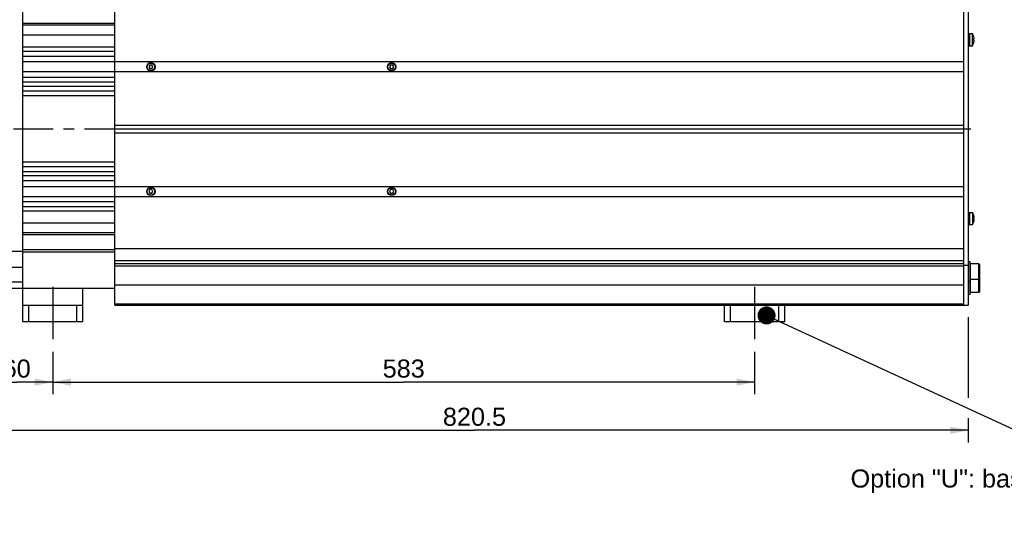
# Model space of a CAD drawing. Header units: millimetres. Extents: x 0 to 420, y 0 to 297.
# Tile 27 of 52: x 88 to 252, y 114 to 197. Entities that reach past the tile are written whole.
import ezdxf

# ---------------------------------------------------------------- set-up
doc = ezdxf.new("R2010")
doc.units = ezdxf.units.MM
doc.header["$LTSCALE"] = 23.1
doc.linetypes.add('CENTER', pattern=[0.6, 0.375, -0.075, 0.075, -0.075])
doc.layers.get('0').update_dxf_attribs({"linetype": 'CONTINUOUS'})
for name, color, linetype in [('AXIS', 7, 'CONTINUOUS'), ('COMPONENTS', 7, 'CONTINUOUS'), ('DETAIL', 7, 'CONTINUOUS'), ('DIMENSION', 7, 'CONTINUOUS')]:
    doc.layers.add(name, color=color, linetype=linetype)
doc.styles.get("Standard").update_dxf_attribs({"font": 'arial.ttf'})
doc.dimstyles.new('DIMSTYLE_10', dxfattribs={"dimtxt": 3, "dimasz": 3, "dimexe": 0.18, "dimexo": 0.0625, "dimgap": 0.09, "dimtad": 1, "dimlfac": 5, "dimdsep": 46, "dimtxsty": 'STANDARD', "dimblk": '_FILLED', "dimblk1": '_FILLED', "dimblk2": '_FILLED', "dimcen": 0.09, "dimadec": 0, "dimazin": 0, "dimtp": 0.3, "dimtm": 0.3, "dimtfac": 1, "dimtofl": 0, "dimtmove": 0, "dimatfit": 3, "dimldrblk": '_FILLED', "dimfxl": 1, "dimtolj": 1, "dimarcsym": 0})
doc.dimstyles.new('DIMSTYLE_9', dxfattribs={"dimtxt": 3, "dimasz": 3, "dimexe": 0.18, "dimexo": 0.0625, "dimgap": 0.09, "dimtad": 1, "dimlfac": 5, "dimdsep": 46, "dimtxsty": 'STANDARD', "dimblk": '_FILLED', "dimblk1": '_FILLED', "dimblk2": '_FILLED', "dimcen": 0.09, "dimadec": 0, "dimazin": 0, "dimtp": 0.8, "dimtm": 0.8, "dimtfac": 1, "dimtofl": 0, "dimtmove": 0, "dimatfit": 3, "dimldrblk": '_FILLED', "dimfxl": 1, "dimtolj": 1, "dimarcsym": 0})
doc.dimstyles.get("Standard").update_dxf_attribs({"dimtxt": 3, "dimasz": 3, "dimexe": 0.18, "dimexo": 0.0625, "dimgap": 0.09, "dimtad": 1, "dimdec": 3, "dimdsep": 46, "dimtxsty": 'STANDARD', "dimblk": '_FILLED', "dimblk1": '_FILLED', "dimblk2": '_FILLED', "dimcen": 0.09, "dimadec": 0, "dimazin": 0, "dimtol": 1, "dimtp": 0.001, "dimtm": 0.001, "dimtfac": 1, "dimtdec": 3, "dimtofl": 0, "dimtmove": 0, "dimatfit": 3, "dimldrblk": '_FILLED', "dimfxl": 1, "dimtolj": 1, "dimarcsym": 0})

# ---------------------------------------------------------------- blocks, each defined once
blk = doc.blocks.new('_FILLED')
at = {"color": 0, "linetype": 'BYBLOCK'}
blk.add_solid([(0, 0), (-1, 0.2), (-1, -0.2)], dxfattribs=at)
blk = doc.blocks.new('*D8')
at = {"layer": 'DIMENSION', "color": 2, "linetype": 'CONTINUOUS'}
for p, q in [((81.94, 149.97), (81.94, 127)), ((246.04, 147.8), (246.04, 134.4)), ((246.04, 131.02), (246.04, 127)), ((81.94, 129), (163.99, 129)), ((246.04, 129), (163.99, 129))]:
    blk.add_line(p, q, dxfattribs=at)
at = {"layer": 'DIMENSION', "color": 2, "linetype": 'CONTINUOUS', "xscale": 3, "yscale": 3, "zscale": 3, "rotation": 180}
blk.add_blockref('_FILLED', (81.94, 129), dxfattribs=at)
at = {"layer": 'DIMENSION', "color": 2, "linetype": 'CONTINUOUS', "xscale": 3, "yscale": 3, "zscale": 3}
blk.add_blockref('_FILLED', (246.04, 129), dxfattribs=at)
at = {"layer": 'DIMENSION', "color": 2, "linetype": 'CONTINUOUS', "insert": (163.99, 132.75), "char_height": 3, "width": 10.4833, "attachment_point": 2, "line_spacing_factor": 0.9}
blk.add_mtext('820.5', dxfattribs=at)
blk = doc.blocks.new('*D10')
at = {"layer": 'DIMENSION', "color": 2, "linetype": 'CONTINUOUS'}
for p, q in [((81.94, 147.37), (81.94, 135)), ((93.94, 142), (93.94, 135)), ((81.94, 137), (87.94, 137)), ((93.94, 137), (87.94, 137))]:
    blk.add_line(p, q, dxfattribs=at)
at = {"layer": 'DIMENSION', "color": 2, "linetype": 'CONTINUOUS', "xscale": 3, "yscale": 3, "zscale": 3, "rotation": 180}
blk.add_blockref('_FILLED', (81.94, 137), dxfattribs=at)
at = {"layer": 'DIMENSION', "color": 2, "linetype": 'CONTINUOUS', "xscale": 3, "yscale": 3, "zscale": 3}
blk.add_blockref('_FILLED', (93.94, 137), dxfattribs=at)
at = {"layer": 'DIMENSION', "color": 2, "linetype": 'CONTINUOUS', "insert": (87.94, 140.75), "char_height": 3, "width": 4.6617, "attachment_point": 2, "line_spacing_factor": 0.9}
blk.add_mtext('60', dxfattribs=at)
blk = doc.blocks.new('*D11')
at = {"layer": 'DIMENSION', "color": 2, "linetype": 'CONTINUOUS'}
for p, q in [((93.94, 142), (93.94, 135)), ((210.54, 142), (210.54, 135)), ((93.94, 137), (152.24, 137)), ((210.54, 137), (152.24, 137))]:
    blk.add_line(p, q, dxfattribs=at)
at = {"layer": 'DIMENSION', "color": 2, "linetype": 'CONTINUOUS', "xscale": 3, "yscale": 3, "zscale": 3, "rotation": 180}
blk.add_blockref('_FILLED', (93.94, 137), dxfattribs=at)
at = {"layer": 'DIMENSION', "color": 2, "linetype": 'CONTINUOUS', "xscale": 3, "yscale": 3, "zscale": 3}
blk.add_blockref('_FILLED', (210.54, 137), dxfattribs=at)
at = {"layer": 'DIMENSION', "color": 2, "linetype": 'CONTINUOUS', "insert": (152.24, 140.75), "char_height": 3, "width": 6.9926, "attachment_point": 2, "line_spacing_factor": 0.9}
blk.add_mtext('583', dxfattribs=at)

msp = doc.modelspace()

# ---------------------------------------------------------------- linework, layer by layer
at = {"layer": 'AXIS', "color": 2, "linetype": 'CENTER'}
for p, q in [((246.46329, 178.99881), (87.38765, 178.99881)), ((93.93765, 152.79881), (93.93765, 143.99881)), ((210.53765, 152.79881), (210.53765, 143.99881))]:
    msp.add_line(p, q, dxfattribs=at)
at = {"layer": 'COMPONENTS', "color": 7, "linetype": 'CONTINUOUS'}
for p, q in [((104.23765, 149.79881), (104.23765, 208.19881)), ((245.23765, 208.19881), (245.23765, 149.79881)), ((246.03765, 208.19881), (246.03765, 149.79881)), ((88.93765, 146.99881), (88.93765, 205.39881)), ((104.23765, 196.5264), (88.93765, 196.5264)), ((104.23765, 196.23881), (88.93765, 196.23881)), ((246.03765, 194.84805), (246.73765, 194.84805)), ((246.23765, 194.84805), (246.23765, 192.84805)), ((246.73765, 192.84805), (246.73765, 194.84805)), ((104.23765, 194.59881), (88.93765, 194.59881)), ((246.96193, 194.34792), (246.96587, 194.34973)), ((246.96193, 193.97302), (247.02659, 193.98043)), ((247.02659, 193.71567), (246.96193, 193.72308)), ((246.96587, 193.34637), (246.96193, 193.34818)), ((104.23765, 192.59881), (88.93765, 192.59881)), ((104.23765, 191.87881), (88.93765, 191.87881)), ((246.03765, 192.84805), (246.73765, 192.84805)), ((104.23765, 191.07881), (88.93765, 191.07881)), ((245.23765, 190.17881), (88.93765, 190.17881)), ((245.23765, 188.49881), (88.93765, 188.49881)), ((110.06444, 189.63881), (109.89124, 189.33881)), ((109.89124, 189.33881), (110.06444, 189.03881)), ((110.41085, 189.63881), (110.06444, 189.63881)), ((110.06444, 189.03881), (110.41085, 189.03881)), ((110.58406, 189.33881), (110.41085, 189.63881)), ((110.41085, 189.03881), (110.58406, 189.33881)), ((150.06444, 189.63881), (149.89124, 189.33881)), ((149.89124, 189.33881), (150.06444, 189.03881)), ((150.41085, 189.63881), (150.06444, 189.63881)), ((150.06444, 189.03881), (150.41085, 189.03881)), ((150.58406, 189.33881), (150.41085, 189.63881)), ((150.41085, 189.03881), (150.58406, 189.33881)), ((104.23765, 187.57881), (88.93765, 187.57881)), ((104.23765, 186.77881), (88.93765, 186.77881)), ((104.23765, 186.07881), (88.93765, 186.07881)), ((104.23765, 185.27881), (88.93765, 185.27881)), ((104.23765, 184.49881), (88.93765, 184.49881)), ((245.23765, 179.59881), (104.23765, 179.59881)), ((245.23765, 178.99881), (104.23765, 178.99881)), ((104.23765, 178.39881), (245.23765, 178.39881)), ((104.23765, 173.49881), (88.93765, 173.49881)), ((104.23765, 172.71881), (88.93765, 172.71881)), ((104.23765, 171.91881), (88.93765, 171.91881)), ((104.23765, 171.21881), (88.93765, 171.21881)), ((104.23765, 170.41881), (88.93765, 170.41881)), ((88.93765, 169.49881), (245.23765, 169.49881)), ((110.06444, 168.95881), (109.89124, 168.65881)), ((109.89124, 168.65881), (110.06444, 168.35881)), ((110.41085, 168.95881), (110.06444, 168.95881)), ((110.58406, 168.65881), (110.41085, 168.95881)), ((110.41085, 168.35881), (110.58406, 168.65881)), ((150.06444, 168.95881), (149.89124, 168.65881)), ((149.89124, 168.65881), (150.06444, 168.35881)), ((150.41085, 168.95881), (150.06444, 168.95881)), ((150.58406, 168.65881), (150.41085, 168.95881)), ((150.41085, 168.35881), (150.58406, 168.65881)), ((88.93765, 167.81881), (245.23765, 167.81881)), ((104.23765, 166.91881), (88.93765, 166.91881)), ((110.06444, 168.35881), (110.41085, 168.35881)), ((150.06444, 168.35881), (150.41085, 168.35881)), ((104.23765, 166.11881), (88.93765, 166.11881)), ((104.23765, 165.39881), (88.93765, 165.39881)), ((246.03765, 165.14956), (246.73765, 165.14956)), ((246.23765, 165.14956), (246.23765, 163.14956)), ((246.73765, 165.14956), (246.73765, 163.14956)), ((246.96193, 164.64943), (246.96587, 164.65124)), ((246.96193, 164.27453), (247.02659, 164.28194)), ((247.02659, 164.01719), (246.96193, 164.0246)), ((246.96587, 163.64789), (246.96193, 163.64969)), ((104.23765, 163.39881), (88.93765, 163.39881)), ((246.03765, 163.14956), (246.73765, 163.14956)), ((104.23765, 161.75881), (88.93765, 161.75881)), ((104.23765, 161.47121), (88.93765, 161.47121)), ((104.23765, 158.94451), (88.93765, 158.94451)), ((104.23765, 159.19881), (245.23765, 159.19881)), ((104.23765, 158.58621), (88.93765, 158.58621)), ((104.23765, 157.19881), (245.23765, 157.19881)), ((245.23765, 156.39881), (246.03765, 156.39881)), ((246.35765, 156.94978), (246.03765, 156.94978)), ((246.35765, 151.56328), (246.35765, 156.94978)), ((247.79765, 156.65281), (246.42465, 156.65281)), ((247.79765, 156.65281), (247.95765, 156.49281)), ((247.79765, 151.89481), (247.79765, 156.65281)), ((247.95765, 152.05481), (247.95765, 156.49281)), ((247.79765, 154.05281), (246.42465, 154.05281)), ((247.79765, 154.05281), (247.95765, 154.21281)), ((81.93765, 152.59881), (104.23765, 152.59881)), ((98.93765, 146.99881), (98.93765, 152.59881)), ((245.23765, 153.10681), (104.23765, 153.10681)), ((246.35765, 153.74978), (246.03765, 153.74978)), ((246.35765, 151.56328), (246.03765, 151.56328)), ((247.79765, 151.89481), (246.42465, 151.89481)), ((247.79765, 151.89481), (247.95765, 152.05481)), ((88.93765, 149.79881), (98.93765, 149.79881)), ((89.93765, 146.99881), (89.93765, 149.79881)), ((97.93765, 146.99881), (97.93765, 149.79881)), ((104.23765, 149.79881), (246.03765, 149.79881)), ((205.53765, 146.99881), (205.53765, 149.79881)), ((206.53765, 146.99881), (206.53765, 149.79881)), ((214.53765, 146.99881), (214.53765, 149.79881)), ((215.53765, 146.99881), (215.53765, 149.79881)), ((98.93765, 146.99881), (88.93765, 146.99881)), ((215.53765, 146.99881), (205.53765, 146.99881))]:
    msp.add_line(p, q, dxfattribs=at)
at = {"layer": 'COMPONENTS', "color": 9, "linetype": 'CONTINUOUS'}
for p, q in [((81.93765, 158.74344), (88.93765, 158.74344)), ((81.93765, 156.06061), (88.93765, 156.06061)), ((245.23765, 156.66333), (104.23765, 156.66333)), ((245.23765, 156.23907), (104.23765, 156.23907)), ((246.42465, 151.89481), (246.42465, 156.65281)), ((81.93765, 153.63192), (88.93765, 153.63192)), ((104.23765, 149.97454), (245.23765, 149.97454))]:
    msp.add_line(p, q, dxfattribs=at)
at = {"layer": 'COMPONENTS', "color": 7, "linetype": 'CONTINUOUS'}
for centre, radius in [((110.23765, 189.33881), 0.7), ((110.23765, 189.33881), 0.62), ((150.23765, 189.33881), 0.7), ((150.23765, 189.33881), 0.62), ((110.23765, 168.65881), 0.7), ((110.23765, 168.65881), 0.62), ((150.23765, 168.65881), 0.7), ((150.23765, 168.65881), 0.62)]:
    msp.add_circle(centre, radius, dxfattribs=at)
for centre, radius, start, end in [((245.21232, 193.84805), 1.8239, 15.9654217, 33.2487566), ((245.21232, 193.84805), 1.8239, 326.7512434, 344.0345783), ((245.19358, 193.84735), 1.83783, 4.1525335, 15.8054114), ((244.98265, 193.84805), 1.98322, 356.387191, 3.612809), ((245.1997, 193.84756), 1.83162, 344.1781628, 345.0168192), ((245.1945, 193.84857), 1.8369, 345.0283588, 355.3713308), ((245.19734, 193.84804), 1.83403, 355.3809053, 355.861272), ((245.21232, 164.14956), 1.8239, 15.9654217, 33.2487566), ((245.21232, 164.14956), 1.8239, 326.7512434, 344.0345783), ((245.19358, 164.14886), 1.83783, 4.1525335, 15.8054114), ((244.98117, 164.14956), 1.9847, 356.3899548, 3.6100452), ((245.19358, 164.15027), 1.83783, 344.1945886, 355.8474665), ((246.42465, 156.58581), 0.067, 90, 180), ((246.42465, 154.11981), 0.067, 180, 270), ((246.42465, 151.96181), 0.067, 180, 270)]:
    msp.add_arc(centre, radius, start, end, dxfattribs=at)

# ---------------------------------------------------------------- texts
at = {"layer": 'DETAIL', "color": 2, "linetype": 'CONTINUOUS', "insert": (266.49169, 122.49881), "char_height": 3, "width": 39.9702602, "attachment_point": 3, "line_spacing_factor": 0.9}
msp.add_mtext('Option "U": baseplate', dxfattribs=at)

# ---------------------------------------------------------------- dimensions: what is measured, and where the dimension line sits
at = {"layer": 'DIMENSION', "color": 2, "linetype": 'CONTINUOUS'}
for base, p1, p2, dimstyle, picture, middle in [((81.93765, 128.99881), (246.03765, 147.79881), (81.93765, 149.97345), 'DIMSTYLE_9', '*D8', (158.74601, 131.24881)), ((81.93765, 136.99881), (93.93765, 141.99881), (81.93765, 147.37253), 'DIMSTYLE_10', '*D10', (85.60679, 139.24881))]:
    dim = msp.add_linear_dim(base=base, p1=p1, p2=p2, angle=180, dimstyle=dimstyle, dxfattribs=at)
    dim.commit()
    dim.dimension.update_dxf_attribs({"geometry": picture, "text_midpoint": middle, "dimtype": 160})
dim = msp.add_linear_dim(base=(210.53765, 136.99881), p1=(93.93765, 141.99881), p2=(210.53765, 141.99881), dimstyle='DIMSTYLE_9', dxfattribs=at)
dim.commit()
dim.dimension.update_dxf_attribs({"geometry": '*D11', "text_midpoint": (148.74136, 139.24881), "dimtype": 160})

# ---------------------------------------------------------------- leaders
at = {"layer": 'DETAIL', "color": 2, "linetype": 'CONTINUOUS'}
msp.add_leader([(212.51958, 148.06911), (271.19546, 120.99881), (266.49169, 120.99881)], dimstyle='STANDARD', override={"dimtad": 0, "dimldrblk": 'DOT'}, dxfattribs=at)

doc.saveas('drawing.dxf')
